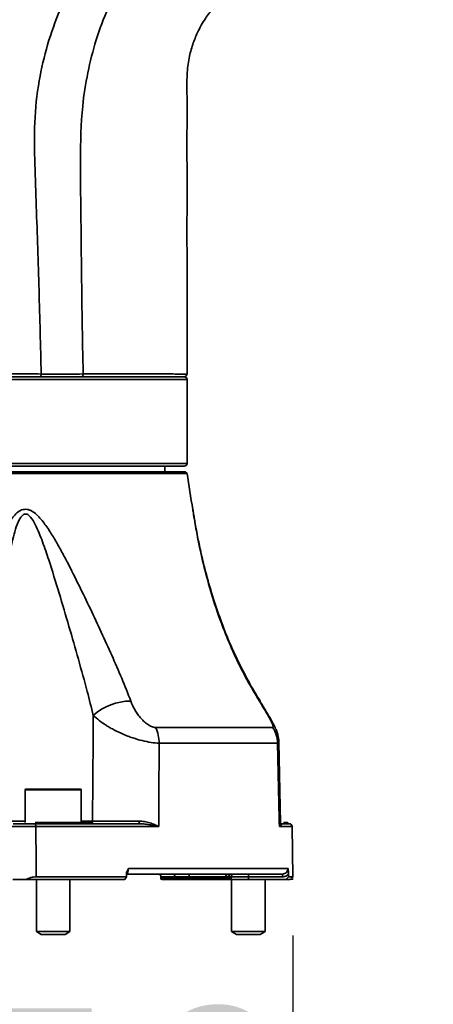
# Model space of a CAD drawing. Header units: millimetres. Extents: x 0 to 297, y 0 to 209.
# Tile 11 of 42: x 92 to 99, y 44 to 62. Entities that reach past the tile are written whole.
import ezdxf

# ---------------------------------------------------------------- set-up
doc = ezdxf.new("R2010")
doc.units = ezdxf.units.MM
doc.layers.add('图层0', color=7, linetype='Continuous')
doc.styles.add('SLDTEXTSTYLE0', font='SIMSUN.TTC')
doc.styles.add('SLDTEXTSTYLE5', font='SIMSUN.TTC', dxfattribs={"bigfont": 'bigfont'})
doc.dimstyles.new('SLDDIMSTYLE0', dxfattribs={"dimtxt": 4.5, "dimasz": 3, "dimexe": 0, "dimexo": 0.0625, "dimgap": 1.125, "dimtad": 2, "dimlfac": 10, "dimrnd": 1e-09, "dimzin": 12, "dimdsep": 46, "dimtxsty": 'SLDTEXTSTYLE0', "dimsah": 1, "dimcen": 0.09, "dimadec": 0, "dimazin": 3, "dimtfac": 1, "dimtofl": 0, "dimtmove": 0, "dimatfit": 3, "dimfxl": 0, "dimfrac": 2, "dimtolj": 1, "dimtzin": 12, "dimarcsym": 0})
doc.dimstyles.new('SLDDIMSTYLE10', dxfattribs={"dimtxt": 3.5, "dimasz": 3, "dimexe": 0, "dimexo": 0.0625, "dimgap": 0.875, "dimtad": 0, "dimtih": 1, "dimtoh": 1, "dimdec": 6, "dimlfac": 2, "dimrnd": 1e-09, "dimzin": 12, "dimdsep": 46, "dimtxsty": 'SLDTEXTSTYLE0', "dimblk1": 'NONE', "dimblk2": 'NONE', "dimsah": 1, "dimcen": 0, "dimadec": 0, "dimazin": 3, "dimtfac": 1, "dimtmove": 0, "dimatfit": 3, "dimldrblk": 'NONE', "dimfxl": 0, "dimfrac": 2, "dimtolj": 1, "dimtzin": 12, "dimarcsym": 0})
doc.dimstyles.new('SLDDIMSTYLE13', dxfattribs={"dimtxt": 3.5, "dimasz": 3, "dimexe": 0, "dimexo": 0.0625, "dimgap": 0.875, "dimtad": 0, "dimtih": 1, "dimtoh": 1, "dimlfac": 2, "dimrnd": 1e-09, "dimzin": 12, "dimdsep": 46, "dimtxsty": 'SLDTEXTSTYLE0', "dimblk1": 'NONE', "dimblk2": 'NONE', "dimsah": 1, "dimcen": 0, "dimadec": 0, "dimazin": 3, "dimtol": 1, "dimtp": 0.01, "dimtfac": 1, "dimtmove": 0, "dimatfit": 3, "dimldrblk": 'NONE', "dimfxl": 0, "dimfrac": 2, "dimtolj": 1, "dimarcsym": 0})
doc.dimstyles.new('SLDDIMSTYLE7', dxfattribs={"dimtxt": 3.5, "dimasz": 3, "dimexe": 0, "dimexo": 0.0625, "dimgap": 0.875, "dimtad": 0, "dimtih": 1, "dimtoh": 1, "dimlfac": 3, "dimrnd": 1e-09, "dimzin": 12, "dimdsep": 46, "dimtxsty": 'SLDTEXTSTYLE0', "dimblk1": 'NONE', "dimblk2": 'NONE', "dimsah": 1, "dimcen": 0, "dimadec": 0, "dimazin": 3, "dimtol": 1, "dimtp": 0.03, "dimtm": -0.01, "dimtfac": 1, "dimtmove": 0, "dimatfit": 3, "dimldrblk": 'NONE', "dimfxl": 0, "dimfrac": 2, "dimtolj": 1, "dimarcsym": 0})
doc.dimstyles.new('SLDDIMSTYLE8', dxfattribs={"dimtxt": 3.5, "dimasz": 3, "dimexe": 0, "dimexo": 0.0625, "dimgap": 0.875, "dimtad": 0, "dimtih": 1, "dimtoh": 1, "dimlfac": 3, "dimrnd": 1e-09, "dimzin": 12, "dimdsep": 46, "dimtxsty": 'SLDTEXTSTYLE0', "dimblk1": 'NONE', "dimblk2": 'NONE', "dimsah": 1, "dimcen": 0, "dimadec": 0, "dimazin": 3, "dimtfac": 1, "dimtmove": 0, "dimatfit": 3, "dimldrblk": 'NONE', "dimfxl": 0, "dimfrac": 2, "dimtolj": 1, "dimtzin": 12, "dimarcsym": 0})
doc.dimstyles.new('SLDDIMSTYLE9', dxfattribs={"dimtxt": 3.5, "dimasz": 3, "dimexe": 0, "dimexo": 0.0625, "dimgap": 0.875, "dimtad": 0, "dimtih": 1, "dimtoh": 1, "dimlfac": 2, "dimrnd": 1e-09, "dimzin": 12, "dimdsep": 46, "dimtxsty": 'SLDTEXTSTYLE0', "dimblk1": 'NONE', "dimblk2": 'NONE', "dimsah": 1, "dimcen": 0, "dimadec": 0, "dimazin": 3, "dimtfac": 1, "dimtmove": 0, "dimatfit": 3, "dimldrblk": 'NONE', "dimfxl": 0, "dimfrac": 2, "dimtolj": 1, "dimtzin": 12, "dimarcsym": 0})

# ---------------------------------------------------------------- blocks, each defined once
blk = doc.blocks.new('_D_3')
at = {"layer": '图层0'}
for p, q in [((81.124, 45.628), (81.124, 38.219)), ((96.724, 45.628), (96.724, 38.219)), ((81.124, 39.219), (96.724, 39.219))]:
    blk.add_line(p, q, dxfattribs=at)
for points in [[(81.124, 39.219), (84.124, 38.769), (84.124, 39.669)], [(96.724, 39.219), (93.724, 39.669), (93.724, 38.769)]]:
    blk.add_solid(points, dxfattribs=at)
at = {"layer": '图层0', "char_height": 4.5, "attachment_point": 1, "style": 'SLDTEXTSTYLE0'}
for s, insert in [('%%c', (82.508, 44.455)), ('156', (87.484, 44.455))]:
    blk.add_mtext(s, dxfattribs=dict(at, insert=insert))
blk = doc.blocks.new('SW_SYMBOL_HOLE_DEPTH')
at = {"layer": '图层0', "color": 0}
for p, q in [((0, 875), (800, 875)), ((400, 875), (400, 75)), ((100, 555), (400, 75)), ((700, 555), (400, 75))]:
    blk.add_line(p, q, dxfattribs=at)
blk = doc.blocks.new('_D_22')
at = {"layer": '图层0'}
blk.add_line((190.522, 127.2), (169.468, 127.2), dxfattribs=at)
at = {"layer": '图层0', "xscale": 0.004072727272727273, "yscale": 0.004072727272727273, "zscale": 0.004072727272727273}
blk.add_blockref('SW_SYMBOL_HOLE_DEPTH', (183.231, 127.487), dxfattribs=at)
at = {"layer": '图层0', "attachment_point": 1, "style": 'SLDTEXTSTYLE0'}
for s, insert, char_height in [('0.03', (178.575, 132.101), 2), ('+', (177.412, 132.101), 2), ('%%c', (169.468, 131.273), 3.5), ('6', (186.897, 131.273), 3.5), ('4', (173.338, 131.273), 3.5), ('0.01', (178.575, 129.774), 2), ('+', (177.412, 129.774), 2)]:
    blk.add_mtext(s, dxfattribs=dict(at, insert=insert, char_height=char_height))
blk = doc.blocks.new('_None')
blk = doc.blocks.new('_D_23')
at = {"layer": '图层0'}
blk.add_line((232.317, 127.552), (258.142, 127.552), dxfattribs=at)
at = {"layer": '图层0', "char_height": 3.5, "attachment_point": 1}
for s, insert, style in [(' 贯穿', (247.958, 130.622), 'SLDTEXTSTYLE5'), ('%%c', (237.978, 130.622), 'SLDTEXTSTYLE0'), ('6-', (233.904, 130.622), 'SLDTEXTSTYLE0'), ('6.6', (241.848, 130.622), 'SLDTEXTSTYLE0'), ('圆周均布', (237.876, 126.549), 'SLDTEXTSTYLE5')]:
    blk.add_mtext(s, dxfattribs=dict(at, insert=insert, style=style))
blk = doc.blocks.new('_D_24')
at = {"layer": '图层0'}
blk.add_line((187.713, 100.037), (172.072, 100.037), dxfattribs=at)
at = {"layer": '图层0', "char_height": 3.5, "attachment_point": 1, "style": 'SLDTEXTSTYLE0'}
for s, insert in [('PCD', (172.072, 104.11)), ('%%c', (178.182, 104.11)), ('50', (182.052, 104.11))]:
    blk.add_mtext(s, dxfattribs=dict(at, insert=insert))
blk = doc.blocks.new('_D_25')
at = {"layer": '图层0'}
blk.add_line((195.24, 104.786), (220.862, 104.786), dxfattribs=at)
at = {"layer": '图层0', "xscale": 0.004072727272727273, "yscale": 0.004072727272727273, "zscale": 0.004072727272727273}
blk.add_blockref('SW_SYMBOL_HOLE_DEPTH', (213.122, 104.644), dxfattribs=at)
at = {"layer": '图层0', "char_height": 3.5, "attachment_point": 1}
for s, insert, style in [('4 x  M6 ', (196.828, 108.43), 'SLDTEXTSTYLE0'), (' 7', (216.788, 108.43), 'SLDTEXTSTYLE0'), ('圆周均布', (200.698, 104.357), 'SLDTEXTSTYLE5')]:
    blk.add_mtext(s, dxfattribs=dict(at, insert=insert, style=style))
blk = doc.blocks.new('_D_28')
at = {"layer": '图层0'}
blk.add_line((208.205, 56.62), (229.259, 56.62), dxfattribs=at)
at = {"layer": '图层0', "xscale": 0.004072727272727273, "yscale": 0.004072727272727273, "zscale": 0.004072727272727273}
blk.add_blockref('SW_SYMBOL_HOLE_DEPTH', (223.556, 56.906), dxfattribs=at)
at = {"layer": '图层0', "attachment_point": 1, "style": 'SLDTEXTSTYLE0'}
for s, insert, char_height in [('0.01', (218.9, 61.521), 2), ('+', (217.736, 61.521), 2), ('%%c', (209.793, 60.693), 3.5), ('6', (213.663, 60.693), 3.5), ('6', (227.222, 60.693), 3.5), ('0', (218.9, 59.193), 2)]:
    blk.add_mtext(s, dxfattribs=dict(at, insert=insert, char_height=char_height))

msp = doc.modelspace()

# ---------------------------------------------------------------- linework, layer by layer
at = {"color": 7, "linetype": 'Continuous', "lineweight": 35}
for p, q in [((89.36216877, 55.62845373), (94.76598015, 55.62845373)), ((94.82386352, 54.07845345), (94.82386352, 55.57845373)), ((83.05824327, 53.92845345), (94.78948377, 53.92845345)), ((94.77386352, 54.02845345), (83.07386352, 54.02845345)), ((94.42386352, 53.92845345), (94.42386352, 54.02845345)), ((94.82751823, 53.89863139), (94.78948377, 53.92845345)), ((94.82751823, 53.89863139), (88.92386352, 53.89863139)), ((94.25960347, 49.35230115), (96.35803111, 49.35230115)), ((96.44708188, 49.07214511), (94.32351806, 49.07214511)), ((96.50220913, 47.63964467), (96.47086175, 49.08918265)), ((91.92386352, 48.23845345), (91.92386352, 47.64845345)), ((91.93386352, 48.24845345), (92.91386352, 48.24845345)), ((92.92386352, 47.64845345), (92.92386352, 48.23845345)), ((92.09261093, 47.62845345), (92.70052858, 47.62845345)), ((92.10386352, 47.64845345), (92.68557371, 47.64845345)), ((92.68557371, 47.64845345), (92.85526356, 47.64845345)), ((92.85526356, 47.64845345), (93.12386352, 47.64845345)), ((92.87991499, 47.62845345), (93.97665247, 47.62845345)), ((96.49526693, 47.62845345), (96.52038781, 47.62845345)), ((96.52038781, 47.62845345), (96.65658004, 47.62845345)), ((96.5527479, 47.64845345), (96.61697375, 47.64845345)), ((96.61697375, 47.64845345), (96.62386352, 47.64845345)), ((96.65763743, 47.62844012), (96.657391, 47.62844323)), ((94.31840307, 47.57932607), (92.1130952, 47.57932607)), ((96.72300574, 46.67759567), (96.70726598, 47.57932607)), ((95.56114217, 46.72845345), (93.7258877, 46.72845345)), ((93.77377865, 46.83019869), (96.63536537, 46.83019869)), ((96.533756, 46.72845345), (95.61695261, 46.72845345)), ((95.92386352, 46.72845345), (95.92386352, 46.67976229)), ((96.533756, 46.72845345), (96.533756, 46.67976229)), ((93.71226062, 46.62845345), (91.93242923, 46.62845345)), ((92.12107428, 46.67759567), (93.73810414, 46.67759567)), ((92.12386352, 46.62845345), (92.12386352, 45.69845198)), ((92.72386352, 45.69845198), (92.72386352, 46.62845345)), ((93.71226062, 46.62845345), (93.73810414, 46.67759567)), ((94.35699506, 46.67932607), (94.35754003, 46.6481044)), ((94.61683726, 46.62845345), (94.37753699, 46.62845345)), ((94.86637392, 46.67932607), (94.6065663, 46.67932607)), ((94.60683878, 46.6481044), (94.6065663, 46.67932607)), ((94.60683878, 46.6481044), (94.86664641, 46.6481044)), ((94.87664488, 46.62845345), (94.61683726, 46.62845345)), ((95.52061212, 46.67932607), (94.86637392, 46.67932607)), ((94.86664641, 46.6481044), (94.86637392, 46.67932607)), ((95.59454571, 46.62845345), (94.87664488, 46.62845345)), ((95.92386352, 46.62845345), (95.59454571, 46.62845345)), ((95.61454266, 46.6481044), (95.61508764, 46.67932607)), ((95.62386352, 46.62845345), (95.62386352, 45.69845198)), ((96.533756, 46.67976229), (95.92386352, 46.67976229)), ((95.92386352, 46.67976229), (95.92386352, 46.62845345)), ((96.59540183, 46.62845345), (95.92386352, 46.62845345)), ((96.22386352, 45.69845198), (96.22386352, 46.62845345)), ((96.64486, 46.67759567), (96.59540183, 46.62845345)), ((96.67386352, 46.62845345), (96.59540183, 46.62845345)), ((96.64486, 46.67759567), (96.72300574, 46.67759567)), ((96.67386352, 46.62845345), (96.72300574, 46.67759567)), ((92.12386352, 45.69845198), (92.21046352, 45.64845345)), ((92.12386352, 45.69845198), (92.55932481, 45.69845198)), ((92.21046352, 45.64845345), (92.52022165, 45.64845345)), ((92.52022165, 45.64845345), (92.63726352, 45.64845345)), ((92.55932481, 45.69845198), (92.72386352, 45.69845198)), ((92.63726352, 45.64845345), (92.72386352, 45.69845198)), ((95.62386352, 45.69845198), (95.71046352, 45.64845345)), ((95.62386352, 45.69845198), (96.22340805, 45.69845198)), ((95.71046352, 45.64845345), (96.13693953, 45.64845345)), ((96.13693953, 45.64845345), (96.13726352, 45.64845345)), ((96.13726352, 45.64845345), (96.22386352, 45.69845198)), ((96.22340805, 45.69845198), (96.22386352, 45.69845198))]:
    msp.add_line(p, q, dxfattribs=at)
at = {"color": 8, "linetype": 'Continuous', "lineweight": 35}
for p, q in [((94.82386352, 55.57845373), (89.36591497, 55.57845373)), ((83.02386352, 54.07845345), (94.82386352, 54.07845345)), ((96.12142467, 49.82476751), (96.13050293, 49.824267)), ((92.92386352, 48.23845345), (91.92386352, 48.23845345)), ((91.63255283, 47.67758083), (91.92386352, 47.67758083)), ((92.92386352, 47.67758083), (93.13011378, 47.67758083)), ((96.657391, 47.62844323), (96.65658004, 47.62845345)), ((96.70726598, 47.57932607), (96.48016845, 47.57932607)), ((94.6065663, 46.67932607), (94.35699506, 46.67932607)), ((94.35754003, 46.6481044), (94.60683878, 46.6481044)), ((94.86664641, 46.6481044), (95.61454266, 46.6481044)), ((95.61508764, 46.67932607), (95.57134167, 46.67932607)), ((95.92386352, 46.67976229), (95.61509715, 46.67976229))]:
    msp.add_line(p, q, dxfattribs=at)
at = {"color": 7, "linetype": 'Continuous', "lineweight": 18}
for p in [(96.67386352, 46.62845345), (96.72300574, 46.67759567)]:
    msp.add_line(p, (96.72386352, 46.62845345), dxfattribs=at)
at = {"color": 7, "linetype": 'Continuous', "lineweight": 35, "flags": 128}
for points in [[(92.1130952, 47.57932607), (92.11264128, 47.58895571), (92.11143456, 47.59819064), (92.1095204, 47.60668379), (92.10697073, 47.61411597), (92.10388138, 47.62020785), (92.10036845, 47.62473047), (92.09656397, 47.62751388), (92.09261093, 47.62845345)], [(92.68557371, 47.64845345), (92.68697124, 47.64402865), (92.68855071, 47.64006586), (92.69029093, 47.63661825), (92.69216855, 47.63373209), (92.69415836, 47.63144611), (92.69623367, 47.629791), (92.69836662, 47.62878896), (92.70052858, 47.62845345)], [(92.1130952, 47.57932607), (92.11885363, 46.92856127), (92.12107428, 46.67759567)], [(94.6065663, 46.67932607), (94.6060124, 46.68895571), (94.60453988, 46.69819064), (94.6022041, 46.70668379), (94.59909284, 46.71411597), (94.59532301, 46.72020785), (94.59103632, 46.72473047), (94.58639386, 46.72751388), (94.5815701, 46.72845345)], [(94.86637392, 46.67932607), (94.86582002, 46.68895571), (94.86434751, 46.69819064), (94.86201172, 46.70668379), (94.85890046, 46.71411597), (94.85513064, 46.72020785), (94.85084394, 46.72473047), (94.84620148, 46.72751388), (94.84137773, 46.72845345)], [(94.61683726, 46.62845345), (94.61490776, 46.62882928), (94.61305078, 46.62994264), (94.6113361, 46.63175169), (94.60982817, 46.63418844), (94.60858366, 46.63716131), (94.60764935, 46.64055857), (94.60706035, 46.64425254), (94.60683878, 46.6481044)], [(94.86664641, 46.6481044), (94.86686797, 46.64425254), (94.86745697, 46.64055857), (94.86839128, 46.63716131), (94.86963579, 46.63418844), (94.87114372, 46.63175169), (94.8728584, 46.62994264), (94.87471538, 46.62882928), (94.87664488, 46.62845345)]]:
    msp.add_lwpolyline(points, dxfattribs=at)
at = {"color": 7, "linetype": 'Continuous', "lineweight": 35}
for centre, radius, start, end in [((94.77386246, 55.67845373), 0.05, 269.997511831, 0.934064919), ((94.77386352, 55.57845373), 0.05, 0, 90), ((94.77386352, 54.07845345), 0.05, 270, 0), ((104.75142191, 55.12994602), 10, 187.072862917, 190.79932835), ((93.8161278, 48.81611849), 1.00864908, 90.018461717, 131.783581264), ((93.66667743, 49.06966271), 0.65684532, 0.216536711, 25.486397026), ((95.93668002, 49.06413901), 0.51046464, 0.898660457, 34.368236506), ((91.93386352, 48.23845345), 0.01, 90, 180), ((92.91386352, 48.23845345), 0.01, 0, 90), ((92.88334804, 47.65787726), 0.02962341, 198.549288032, 263.345047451), ((93.16386352, 47.67845345), 0.05, 216.869897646, 270), ((94.02196724, 47.66604931), 0.0588802, 169.068821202, 219.681138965), ((96.65664753, 47.67780357), 0.04935017, 216.49352485, 269.921646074), ((96.65727359, 47.57845345), 0.05, 1, 90), ((94.30700267, 46.67845345), 0.05, 1, 90), ((95.56630276, 46.68291365), 0.04583126, 96.465201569, 184.489597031), ((95.61919516, 46.68063462), 0.04787138, 92.685026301, 181.566362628), ((95.66508002, 46.67845345), 0.05, 90, 179), ((94.37753699, 46.64845345), 0.02, 181, 270), ((95.59454571, 46.64845345), 0.02, 270, 359)]:
    msp.add_arc(centre, radius, start, end, dxfattribs=at)
at = {"color": 8, "linetype": 'Continuous', "lineweight": 35}
msp.add_arc((93.07182826, 47.67779121), 0.0582859, 329.778626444, 359.793192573, dxfattribs=at)
at = {"color": 7, "linetype": 'Continuous', "lineweight": 35}
for centre, major_axis, ratio, start_param, end_param in [((80.05878637, -386.29537261), (13.30056998, 586.4492138), 0.0097548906, 5.5431502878, 5.5432745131), ((88.92386352, -386.29537261), (0, 586.44922816), 0.0195198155, 5.5429290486, 5.5430532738)]:
    msp.add_ellipse(centre, major_axis=major_axis, ratio=ratio, start_param=start_param, end_param=end_param, dxfattribs=at)
for points, knots in [([(92.20909747, 55.67905149), (92.20349857, 55.92922514), (92.19230076, 56.42957311), (92.17101356, 57.17998731), (92.14707223, 57.93030003), (92.12271693, 58.68066519), (92.09519206, 59.43062422), (92.07882316, 60.18172987), (92.15538239, 60.90140769), (92.31351226, 61.57678167), (92.53581895, 62.20303843), (92.8259723, 62.80107088), (93.21351814, 63.41404895), (93.70785174, 64.02846936), (94.12741451, 64.40653956), (94.33718734, 64.59556696)], [0, 0, 0, 0, 0.07820372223, 0.15640765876, 0.23461119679, 0.31281504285, 0.39101862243, 0.46920574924, 0.54736291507, 0.61644988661, 0.68554101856, 0.7546300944, 0.82371794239, 0.91186256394, 1, 1, 1, 1]), ([(94.68934246, 63.98183233), (94.59790286, 63.89796964), (94.35773155, 63.67769949), (94.01209865, 63.27677068), (93.67289799, 62.77328732), (93.39823738, 62.2310291), (93.18611841, 61.66123507), (93.03667313, 61.07233024), (92.92506317, 60.35590841), (92.90745447, 59.51314109), (92.92304819, 58.55512506), (92.93062842, 57.59632699), (92.94308352, 56.63772438), (92.95610889, 55.99871317), (92.96262157, 55.67920811)], [0, 0, 0, 0, 0.0422706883, 0.1110263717, 0.1798009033, 0.2487184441, 0.3176901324, 0.3865975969, 0.4554662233, 0.5643376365, 0.6732529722, 0.7821685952, 0.8910844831, 1, 1, 1, 1]), ([(94.82383933, 55.67847002), (94.82384083, 55.69168972), (94.82388353, 56.0684053), (94.82378785, 56.77274045), (94.8238703, 57.75559657), (94.82369242, 58.63083269), (94.82427481, 59.39842189), (94.82263081, 60.05845887), (94.8272013, 60.59365056), (94.81628853, 61.00815168), (94.85344326, 61.32115224), (94.92072793, 61.57264664), (94.99849866, 61.76710444), (95.0777505, 61.92107313), (95.16687129, 62.0679489), (95.29044852, 62.23148592), (95.42212653, 62.37889969), (95.51835972, 62.45236964), (95.54987311, 62.47642878)], [0, 0, 0, 0, 0.005650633, 0.1610234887, 0.3010611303, 0.4257639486, 0.5351322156, 0.6291677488, 0.7078668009, 0.7639603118, 0.8061836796, 0.8420649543, 0.8749450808, 0.8955013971, 0.9160486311, 0.9483097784, 0.9830730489, 1, 1, 1, 1]), ([(85.63849976, 55.67898519), (85.82663608, 55.67913777), (86.20350421, 55.67944342), (86.81367293, 55.6794087), (87.44738609, 55.67912734), (88.10121341, 55.67873231), (88.76512532, 55.67844814), (89.43014505, 55.67840461), (90.08743524, 55.67869964), (90.72889685, 55.67907171), (91.17327843, 55.67926317), (91.52468757, 55.67931253), (91.81993449, 55.67930695), (92.07080138, 55.67913792), (92.20912684, 55.67904472)], [0, 0, 0, 0, 0.0953371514, 0.1909760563, 0.2863109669, 0.3816759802, 0.4773468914, 0.5727093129, 0.6675944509, 0.7627826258, 0.8576714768, 0.8720173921, 0.9294316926, 1, 1, 1, 1]), ([(92.2090973, 55.67905891), (92.20909897, 55.67905891), (92.29391046, 55.6789795), (92.46037264, 55.67886196), (92.71272228, 55.67883961), (92.87703326, 55.67900619), (92.96262111, 55.67915944), (92.96262257, 55.67915944)], [0, 0, 0, 0, 0.00000622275, 0.31753067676, 0.6341997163, 0.99999377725, 1, 1, 1, 1]), ([(91.14217327, 50.36807772), (91.13082781, 50.50542439), (91.12660427, 50.64374457), (91.13013029, 50.92235855), (91.13788706, 51.06265194), (91.16404426, 51.3451085), (91.18250811, 51.48760466), (91.22914079, 51.77168282), (91.25728091, 51.91346815), (91.3235998, 52.19594346), (91.36175231, 52.33689077), (91.42853075, 52.54545549), (91.45237816, 52.61442344), (91.50429303, 52.75058494), (91.53233412, 52.81785567), (91.57925843, 52.91619419), (91.59568701, 52.94846257), (91.63069475, 53.01152219), (91.64932266, 53.04240929), (91.68939822, 53.10133559), (91.71081331, 53.12941377), (91.75814821, 53.18087601), (91.78436388, 53.20453316), (91.82802588, 53.23187178), (91.84348881, 53.23968481), (91.87539906, 53.25130097), (91.89187941, 53.25515842), (91.92607054, 53.25827593), (91.94350123, 53.25744856), (91.9778442, 53.2513099), (91.99508951, 53.24593276), (92.04479291, 53.22474643), (92.07606524, 53.20379278), (92.13404975, 53.15605592), (92.16097541, 53.12920894), (92.21252752, 53.07211481), (92.23700068, 53.04194762), (92.28374674, 52.98043506), (92.30613664, 52.94892545), (92.37138683, 52.8528931), (92.41237464, 52.78690144), (92.49185526, 52.65282623), (92.53029772, 52.58470556), (92.60570473, 52.44710494), (92.64256413, 52.37777682), (92.75103645, 52.16978204), (92.82085042, 52.03067099), (92.95784742, 51.75255885), (93.02497745, 51.61353726), (93.15718546, 51.33594364), (93.22225091, 51.19736649), (93.35018117, 50.92075089), (93.41304671, 50.78271217), (93.53580566, 50.5070647), (93.59571049, 50.36945922), (93.71097234, 50.09432571), (93.76557936, 49.95860043), (93.8158028, 49.82476751)], [0, 0, 0, 0, 0.0625, 0.0625, 0.125, 0.125, 0.1875, 0.1875, 0.25, 0.25, 0.3125, 0.3125, 0.34375, 0.34375, 0.375, 0.375, 0.390625, 0.390625, 0.40625, 0.40625, 0.421875, 0.421875, 0.4375, 0.4375, 0.4453125, 0.4453125, 0.453125, 0.453125, 0.4609375, 0.4609375, 0.46875, 0.46875, 0.484375, 0.484375, 0.5, 0.5, 0.515625, 0.515625, 0.53125, 0.53125, 0.5625, 0.5625, 0.59375, 0.59375, 0.625, 0.625, 0.6875, 0.6875, 0.75, 0.75, 0.8125, 0.8125, 0.875, 0.875, 0.9375, 0.9375, 1, 1, 1, 1]), ([(94.93638264, 53.20749079), (94.93449196, 53.21954759), (94.93211474, 53.23470698), (94.93147326, 53.23890174), (94.93126481, 53.24024446), (94.93118564, 53.24075827), (94.93097286, 53.24210958), (94.93066982, 53.24400601), (94.92988456, 53.24879696), (94.92911373, 53.25298639), (94.9285728, 53.25592639)], [0, 0, 0, 0, 0.6345416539, 0.7978285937, 0.8470669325, 0.8845468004, 0.8952746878, 0.9062657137, 0.9342204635, 1, 1, 1, 1]), ([(96.13497849, 49.82704964), (96.10869998, 49.86863701), (96.02138756, 50.00681431), (95.88264337, 50.25557076), (95.71602818, 50.58102823), (95.55483905, 50.93968948), (95.40119809, 51.33685308), (95.26056384, 51.76151944), (95.14722678, 52.16833908), (95.06491152, 52.51742396), (95.01222522, 52.77306906), (94.97854672, 52.95469275), (94.9574097, 53.07683549), (94.94354338, 53.16203885), (94.93570873, 53.21161537), (94.93206146, 53.23506178), (94.93167083, 53.23760152), (94.93150697, 53.23866688)], [0, 0, 0, 0, 0.0368620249, 0.1224769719, 0.2151474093, 0.315686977, 0.4256530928, 0.5461887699, 0.6678115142, 0.7635734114, 0.8376964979, 0.886506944, 0.9239625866, 0.9528953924, 0.9761185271, 0.989982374, 1, 1, 1, 1]), ([(93.8158028, 49.82476751), (93.83487022, 49.77395759), (93.85809058, 49.72398175), (93.89987022, 49.65033207), (93.91497084, 49.62600298), (93.94796232, 49.57783255), (93.96582666, 49.55406891), (94.00377449, 49.50864108), (94.02395855, 49.48679691), (94.06747785, 49.44534289), (94.09060145, 49.42598345), (94.13859551, 49.39239641), (94.16386409, 49.37795985), (94.20114906, 49.36288203), (94.21358099, 49.35892088), (94.2372757, 49.35366398), (94.24867979, 49.35230115), (94.25960347, 49.35230115)], [0, 0, 0, 0, 0.25, 0.25, 0.375, 0.375, 0.5, 0.5, 0.625, 0.625, 0.75, 0.75, 0.875, 0.875, 0.9375, 0.9375, 1, 1, 1, 1]), ([(96.35803111, 49.35230115), (96.36542485, 49.35230115), (96.3686835, 49.35790178), (96.36795924, 49.37290737), (96.36679396, 49.37905792), (96.36297199, 49.39290431), (96.36031965, 49.40063648), (96.35048285, 49.42594128), (96.34160979, 49.44516463), (96.32105069, 49.48634468), (96.30923067, 49.50854148), (96.28401706, 49.55420646), (96.27046083, 49.57797066), (96.24244056, 49.62611683), (96.22801743, 49.65043308), (96.18380883, 49.72404244), (96.15311166, 49.77398904), (96.12142467, 49.82476751)], [0, 0, 0, 0, 0.125, 0.125, 0.1875, 0.1875, 0.25, 0.25, 0.375, 0.375, 0.5, 0.5, 0.625, 0.625, 0.75, 0.75, 1, 1, 1, 1]), ([(96.46963189, 49.08907181), (96.46984406, 49.09541428), (96.47098091, 49.12939811), (96.46023654, 49.18874494), (96.43998635, 49.26371619), (96.40969779, 49.33913435), (96.36304682, 49.43416278), (96.29474596, 49.55484794), (96.21294491, 49.69152078), (96.15697432, 49.78157377), (96.13069454, 49.82385622)], [0, 0, 0, 0, 0.0220408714, 0.1180981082, 0.2112122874, 0.306981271, 0.4359101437, 0.6359802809, 0.8290823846, 1, 1, 1, 1]), ([(93.13011378, 47.67758083), (93.13440614, 48.244263), (93.13859272, 48.81094516), (93.14267628, 49.3776273), (93.14313413, 49.44116313), (93.14359068, 49.50469896), (93.14404594, 49.56823479)], [0.000491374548, 0.000491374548, 0.000491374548, 0.000491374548, 0.017495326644, 0.017495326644, 0.017495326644, 0.019401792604, 0.019401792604, 0.019401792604, 0.019401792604]), ([(94.32351806, 49.07214511), (94.27998056, 49.07287479), (94.23242514, 49.07705582), (94.1294554, 49.09225355), (94.07538426, 49.10308994), (93.96328584, 49.13091557), (93.90684756, 49.14749763), (93.82172129, 49.17617962), (93.79310904, 49.18644581), (93.73695341, 49.20781835), (93.70931476, 49.21894965), (93.62764241, 49.25363079), (93.57484143, 49.27845693), (93.49805518, 49.31829621), (93.47287965, 49.33201426), (93.42442173, 49.35971872), (93.40099064, 49.37378021), (93.33298162, 49.41659069), (93.29066955, 49.44596216), (93.21201481, 49.50644743), (93.17609502, 49.53726657), (93.14404594, 49.56823479)], [0, 0, 0, 0, 0.125, 0.125, 0.25, 0.25, 0.375, 0.375, 0.4375, 0.4375, 0.5, 0.5, 0.625, 0.625, 0.6875, 0.6875, 0.75, 0.75, 0.875, 0.875, 1, 1, 1, 1]), ([(94.32351806, 49.07214511), (94.32194315, 48.59091321), (94.32029765, 48.10968262), (94.3185788, 47.62845345), (94.31852031, 47.61207765), (94.31846173, 47.59570186), (94.31840307, 47.57932607)], [0.001563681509, 0.001563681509, 0.001563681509, 0.001563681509, 0.016006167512, 0.016006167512, 0.016006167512, 0.016497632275, 0.016497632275, 0.016497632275, 0.016497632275]), ([(96.48016845, 47.57932607), (96.47980553, 47.59570186), (96.47944261, 47.61207765), (96.47907969, 47.62845345), (96.46841472, 48.10968262), (96.45774879, 48.59091321), (96.44708188, 49.07214511)], [-0.000491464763, -0.000491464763, -0.000491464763, -0.000491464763, 0, 0, 0, 0.014442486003, 0.014442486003, 0.014442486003, 0.014442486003]), ([(91.70985177, 47.62845345), (91.71911805, 47.62845345), (91.72971331, 47.62845345), (91.75345109, 47.62845345), (91.76670657, 47.62845345), (91.79539514, 47.62845345), (91.81061668, 47.62845345), (91.84276927, 47.62845345), (91.85988997, 47.62845345), (91.89486361, 47.62845345), (91.91269127, 47.62845345), (91.94902177, 47.62845345), (91.96768175, 47.62845345), (92.00428212, 47.62845345), (92.02235962, 47.62845345), (92.05806624, 47.62845345), (92.07570549, 47.62845345), (92.09261093, 47.62845345)], [0, 0, 0, 0, 0.125, 0.125, 0.25, 0.25, 0.375, 0.375, 0.5, 0.5, 0.625, 0.625, 0.75, 0.75, 0.875, 0.875, 1, 1, 1, 1]), ([(92.87991499, 47.62845345), (92.85136934, 47.62845345), (92.82213265, 47.62833901), (92.76233043, 47.6283391), (92.73173937, 47.62845345), (92.70052858, 47.62845345)], [0, 0, 0, 0, 0.5, 0.5, 1, 1, 1, 1]), ([(93.13011378, 47.67758083), (93.17796914, 47.67748519), (93.23361713, 47.67740424), (93.32854749, 47.67730439), (93.36213503, 47.67727488), (93.4310312, 47.67722515), (93.46659882, 47.67720463), (93.53997756, 47.67717229), (93.57811218, 47.67716045), (93.65467346, 47.67714632), (93.69315854, 47.67714391), (93.80921615, 47.6771504), (93.88813731, 47.67717348), (93.96415539, 47.67721475)], [0, 0, 0, 0, 0.25, 0.25, 0.375, 0.375, 0.5, 0.5, 0.625, 0.625, 0.75, 0.75, 1, 1, 1, 1]), ([(93.96415539, 47.67721475), (93.99858995, 47.67723344), (94.03170575, 47.67325856), (94.09590779, 47.6612569), (94.12716209, 47.65306033), (94.18649276, 47.63452974), (94.21468629, 47.62417246), (94.2550474, 47.60781442), (94.26817699, 47.60222062), (94.29380943, 47.59085652), (94.30639313, 47.58504632), (94.31840307, 47.57932607)], [0, 0, 0, 0, 0.25, 0.25, 0.5, 0.5, 0.75, 0.75, 0.875, 0.875, 1, 1, 1, 1]), ([(93.97665247, 47.62845345), (94.00829427, 47.62845345), (94.03908244, 47.62638774), (94.0991966, 47.62027819), (94.12857017, 47.61617156), (94.18557621, 47.60688326), (94.2132416, 47.60168845), (94.26701632, 47.59078182), (94.29320103, 47.58504649), (94.31840307, 47.57932607)], [0, 0, 0, 0, 0.25, 0.25, 0.5, 0.5, 0.75, 0.75, 1, 1, 1, 1]), ([(96.48016845, 47.57932607), (96.48030814, 47.579533), (96.48323819, 47.58387338), (96.49716465, 47.60608385), (96.49732865, 47.6245703), (96.49746151, 47.63954656)], [0, 0, 0, 0, 0.0094164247, 0.1975076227, 1, 1, 1, 1]), ([(96.52038781, 47.62845345), (96.52230338, 47.62845345), (96.52277697, 47.62638774), (96.52107146, 47.62027819), (96.51888226, 47.61617156), (96.51200894, 47.60688326), (96.50732861, 47.60168845), (96.49555422, 47.59078182), (96.4884321, 47.58504649), (96.48016845, 47.57932607)], [0, 0, 0, 0, 0.25, 0.25, 0.5, 0.5, 0.75, 0.75, 1, 1, 1, 1]), ([(96.65744407, 47.62898006), (96.65724619, 47.62897734), (96.65689871, 47.62897257), (96.65294612, 47.62963331), (96.6465102, 47.63134602), (96.63731157, 47.63558911), (96.62798, 47.64250317), (96.62386889, 47.64911635), (96.62206493, 47.65201823)], [0, 0, 0, 0, 0.1580105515, 0.2774588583, 0.3921898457, 0.589679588, 0.8199502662, 1, 1, 1, 1]), ([(92.1130952, 47.57932607), (92.09337267, 47.57932058), (92.07279408, 47.57931004), (92.03113742, 47.57927971), (92.01004753, 47.57926), (91.96734811, 47.57921154), (91.94557862, 47.57918248), (91.90319381, 47.57911737), (91.88239521, 47.57908117), (91.84159323, 47.57900142), (91.82161926, 47.5789578), (91.78410824, 47.57886666), (91.76634991, 47.57881875), (91.73288019, 47.57871808), (91.71741556, 47.57866599), (91.68972182, 47.57856095), (91.67736089, 47.57850762), (91.6665505, 47.57845345)], [0, 0, 0, 0, 0.125, 0.125, 0.25, 0.25, 0.375, 0.375, 0.5, 0.5, 0.625, 0.625, 0.75, 0.75, 0.875, 0.875, 1, 1, 1, 1]), ([(93.73869339, 46.72672919), (93.73892621, 46.74614403), (93.74351314, 46.76478123), (93.75648257, 46.79903988), (93.76496361, 46.81486583), (93.77377865, 46.83019869)], [0, 0, 0, 0, 0.5, 0.5, 1, 1, 1, 1]), ([(96.533756, 46.72845345), (96.54720246, 46.72845345), (96.56041508, 46.7310251), (96.5851856, 46.7410737), (96.59656804, 46.74854315), (96.61550381, 46.76726359), (96.62313813, 46.77864753), (96.6331695, 46.80326554), (96.63568404, 46.81672139), (96.63536537, 46.83019869)], [0, 0, 0, 0, 0.25, 0.25, 0.5, 0.5, 0.75, 0.75, 1, 1, 1, 1]), ([(96.64381005, 46.72672919), (96.62956128, 46.71175724), (96.61242803, 46.69996035), (96.58415791, 46.68793077), (96.57422853, 46.68485296), (96.5542489, 46.68079549), (96.54409013, 46.67976229), (96.533756, 46.67976229)], [0, 0, 0, 0, 0.5, 0.5, 0.75, 0.75, 1, 1, 1, 1]), ([(96.64381005, 46.72672919), (96.64339511, 46.74614403), (96.6422145, 46.76478123), (96.63918877, 46.79903988), (96.63731911, 46.81486583), (96.63536537, 46.83019869)], [0, 0, 0, 0, 0.5, 0.5, 1, 1, 1, 1]), ([(91.93242923, 46.62845345), (91.90926921, 46.62845345), (91.88680181, 46.62845345), (91.84319568, 46.62845345), (91.82183503, 46.62845345), (91.78180381, 46.62845345), (91.76315018, 46.62845345), (91.72855006, 46.62845345), (91.71258403, 46.62845345), (91.69852223, 46.62845345)], [0, 0, 0, 0, 0.25, 0.25, 0.5, 0.5, 0.75, 0.75, 1, 1, 1, 1]), ([(92.12107428, 46.67759567), (92.09013802, 46.67759567), (92.05821684, 46.6730253), (91.99351864, 46.65575027), (91.96245225, 46.6435498), (91.93242923, 46.62845345)], [0, 0, 0, 0, 0.5, 0.5, 1, 1, 1, 1])]:
    msp.add_open_spline(points, degree=3, knots=knots, dxfattribs=at)
for points in [[(92.18130648, 55.62845373), (92.18497852, 55.6292169), (92.19232261, 55.63074325), (92.2015599, 55.64247226), (92.20797476, 55.65921549), (92.20873695, 55.67243498), (92.20911805, 55.67904473)], [(92.96250895, 55.67925418), (92.96205558, 55.67262407), (92.96114884, 55.65936386), (92.95325008, 55.64254393), (92.94184582, 55.63075565), (92.93276994, 55.62922104), (92.928232, 55.62845373)], [(95.56114217, 46.72845345), (95.58201766, 46.72845345), (95.60062114, 46.72845345), (95.61695261, 46.72845345)], [(95.57134167, 46.67932607), (95.55742402, 46.67932607), (95.54051418, 46.67932607), (95.52061212, 46.67932607)]]:
    msp.add_open_spline(points, degree=3, dxfattribs=at)
at = {"color": 8, "linetype": 'Continuous', "lineweight": 35}
for points, knots in [([(92.96246639, 55.6792541), (93.07924378, 55.67944022), (93.312798, 55.67981245), (93.62842694, 55.67999226), (93.91526991, 55.67998847), (94.16545533, 55.67979785), (94.37596407, 55.67949554), (94.5482636, 55.67915087), (94.68191885, 55.67881778), (94.77196878, 55.67856321), (94.81962361, 55.67843599), (94.81959044, 55.67846042), (94.81957673, 55.67847052)], [0, 0, 0, 0, 0.1018979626, 0.2037954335, 0.3086414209, 0.4134871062, 0.5153955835, 0.6173036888, 0.7221990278, 0.8270940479, 0.9285512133, 1, 1, 1, 1]), ([(96.12142467, 49.82476751), (96.0441582, 49.95382616), (95.88958384, 50.21201266), (95.68868031, 50.6149828), (95.51010979, 51.02694942), (95.34856811, 51.46461251), (95.20671822, 51.92268233), (95.08488841, 52.40176236), (95.00776883, 52.7799689), (94.96135888, 53.04515728), (94.94072411, 53.17501273), (94.93088047, 53.24002361), (94.92771945, 53.26132272), (94.92842753, 53.25656958), (94.92849306, 53.25612969)], [0, 0, 0, 0, 0.110943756, 0.2219470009, 0.3364714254, 0.4510221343, 0.5806200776, 0.7109266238, 0.8459602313, 0.8973633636, 0.9525160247, 0.9746483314, 0.9976537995, 1, 1, 1, 1]), ([(93.14404594, 49.56823479), (93.10858918, 49.70970098), (93.02532152, 50.04192417), (92.87744055, 50.57393221), (92.70730563, 51.16296269), (92.53253029, 51.75812911), (92.37575025, 52.26425924), (92.23590324, 52.67566432), (92.13405106, 52.93472432), (92.04165857, 53.09898184), (91.98092909, 53.15872699), (91.94574261, 53.17215401), (91.91995209, 53.17329504), (91.89792899, 53.1659571), (91.86754429, 53.14454435), (91.81381015, 53.07698616), (91.76056238, 52.94339807), (91.67906558, 52.6638673), (91.57595305, 52.10453723), (91.48898829, 51.34342226), (91.4877244, 50.75618439), (91.48717143, 50.49925565)], [0, 0, 0, 0, 0.0671827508, 0.157773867, 0.2483941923, 0.340502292, 0.4325983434, 0.4824486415, 0.5326035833, 0.5556904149, 0.5662846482, 0.5711878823, 0.573901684, 0.5793351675, 0.5827738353, 0.5925450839, 0.6207125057, 0.6491431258, 0.7270709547, 0.8805878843, 1, 1, 1, 1]), ([(96.466539, 49.08913223), (96.46756319, 49.08443704), (96.46973823, 49.07446601), (96.4549216, 49.07294821), (96.44708188, 49.07214511)], [0, 0, 0, 0, 0.4708833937, 1, 1, 1, 1]), ([(93.77377865, 46.83019869), (93.77336185, 46.82247512), (93.77234092, 46.80355641), (93.76609244, 46.77471413), (93.75510586, 46.7498234), (93.74554853, 46.73575287), (93.74012591, 46.73383942), (93.73971396, 46.73369405)], [0, 0, 0, 0, 0.1808112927, 0.4428935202, 0.7087723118, 0.9778754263, 1, 1, 1, 1])]:
    msp.add_open_spline(points, degree=3, knots=knots, dxfattribs=at)

# ---------------------------------------------------------------- dimensions: what is measured, and where the dimension line sits
at = {"layer": '图层0'}
for p1, text, dimstyle, picture, middle in [((0.80422623, 0.5785), '<>{\\fGDT;x}6', 'SLDDIMSTYLE7', '_D_22', (179.20098251, 129.73728335)), ((1.46695939, 0.85281386), '6-<> 贯穿\\P圆周均布', 'SLDDIMSTYLE8', '_D_23', (246.02340753, 127.04943743)), ((13.65644973, 5.44499084), 'PCD<>', 'SLDDIMSTYLE9', '_D_24', (179.09893102, 102.57388374)), ((1.67710615, 0.55684284), '<>{\\fGDT;x}6', 'SLDDIMSTYLE13', '_D_28', (219.52574271, 59.1568193))]:
    dim = msp.add_diameter_dim_2p(p1=p1, p2=(0, 0), text=text, dimstyle=dimstyle, dxfattribs=at)
    dim.commit()
    dim.dimension.update_dxf_attribs({"geometry": picture, "text_midpoint": middle, "dimtype": 163})
dim = msp.add_diameter_dim_2p(p1=(1.3785241, 0.6155021), p2=(0, 0), text='4 x  M6 {\\fGDT;x} 7\\P圆周均布\\P', dimstyle='SLDDIMSTYLE10', override={"dimpost": '<>'}, dxfattribs=at)
dim.commit()
dim.dimension.update_dxf_attribs({"geometry": '_D_25', "text_midpoint": (208.84477364, 104.57088913), "dimtype": 163})
dim = msp.add_linear_dim(base=(96.72386352, 39.21873451), p1=(81.12386352, 46.62845345), p2=(96.72386352, 46.62845345), text='%%c<>', dimstyle='SLDDIMSTYLE0', dxfattribs=at)
dim.commit()
dim.dimension.update_dxf_attribs({"geometry": '_D_3', "text_midpoint": (88.92386352, 39.21873451), "dimtype": 160})

doc.saveas('drawing.dxf')
